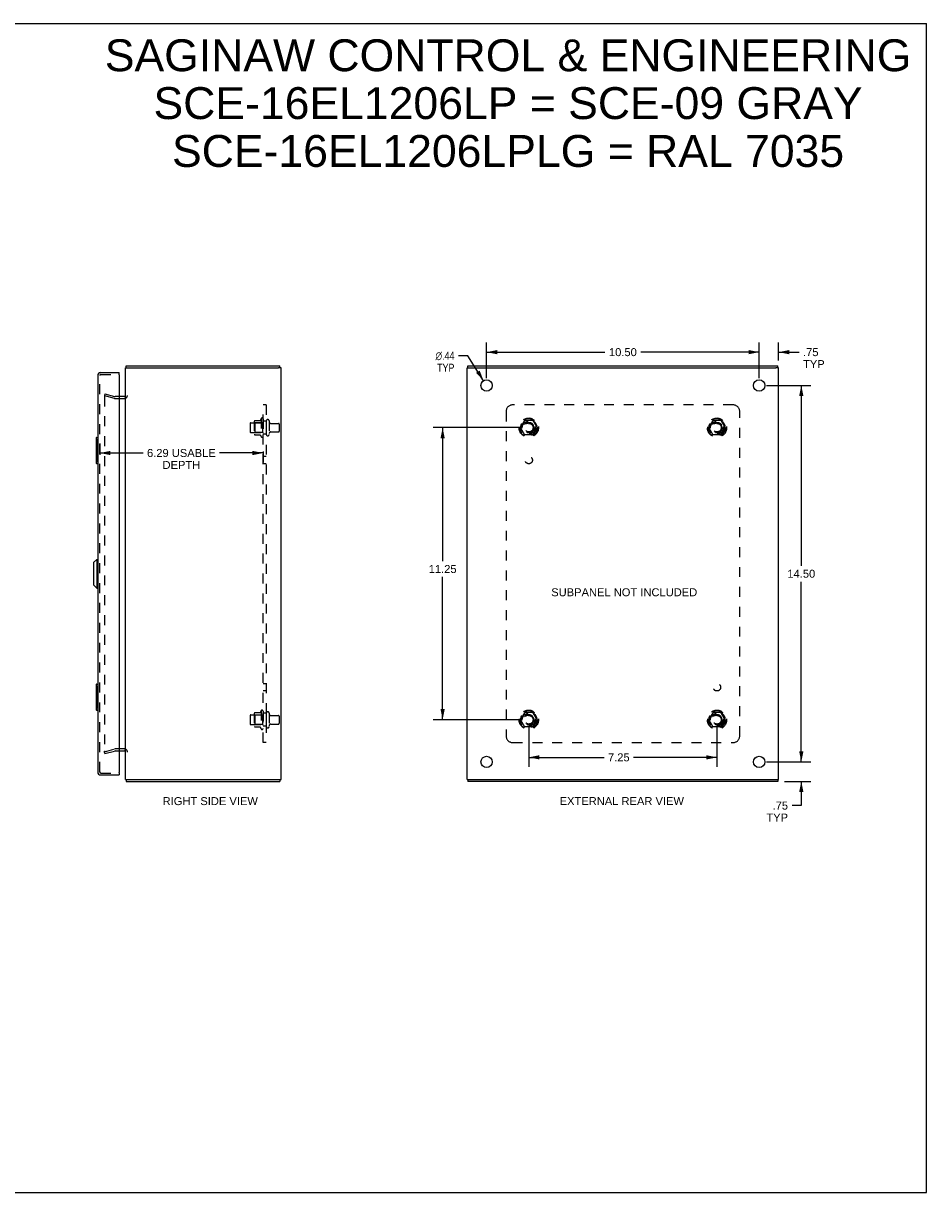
# Model space of a CAD drawing. Header units: inches. Extents: x 0 to 69.6, y 0 to 45.
# Tile 3 of 3: x 34.8 to 69.6, y 0 to 45. Entities that reach past the tile are written whole.
import ezdxf

# ---------------------------------------------------------------- set-up
doc = ezdxf.new("R2010")
doc.units = ezdxf.units.IN
doc.header["$LTSCALE"] = 3.827485
doc.header["$MEASUREMENT"] = 0
doc.linetypes.add('HIDDEN', pattern=[0.2, 0.1, -0.1])
doc.layers.get('0').update_dxf_attribs({"linetype": 'CONTINUOUS'})
for name, color, linetype in [('DEFAULT_2', 8, 'HIDDEN'), ('DIMENSIONS', 7, 'CONTINUOUS'), ('DOOR_ASSEMBLY', 7, 'CONTINUOUS'), ('SUBPANEL', 7, 'CONTINUOUS')]:
    doc.layers.add(name, color=color, linetype=linetype)
doc.styles.get("Standard").update_dxf_attribs({"font": 'arial.ttf'})
doc.styles.add('TEXTSTYLE_1', font='gdt', dxfattribs={"width": 0.8})
doc.dimstyles.new('DIMSTYLE_1', dxfattribs={"dimtxt": 0.307018, "dimasz": 0.409357, "dimexe": 0.09, "dimexo": 0.07, "dimgap": 0.0375, "dimtad": 0, "dimtih": 1, "dimtoh": 1, "dimzin": 4, "dimdsep": 46, "dimtxsty": 'Standard', "dimblk": '_FILLED', "dimblk1": '_FILLED', "dimblk2": '_FILLED', "dimcen": 0.09, "dimadec": 3, "dimazin": 1, "dimtfac": 1, "dimtdec": 3, "dimtofl": 0, "dimtmove": 0, "dimatfit": 3, "dimldrblk": '_FILLED', "dimfxl": 0, "dimtolj": 1, "dimtzin": 4, "dimarcsym": 0})
doc.dimstyles.new('DIMSTYLE_2', dxfattribs={"dimtxt": 0.307018, "dimasz": 0.409357, "dimexe": 0.09, "dimexo": 0.07, "dimgap": 0.09, "dimtad": 0, "dimtih": 1, "dimtoh": 1, "dimzin": 4, "dimdsep": 46, "dimtxsty": 'Standard', "dimblk": '_FILLED', "dimblk1": '_FILLED', "dimblk2": '_FILLED', "dimcen": 0.09, "dimadec": 3, "dimazin": 1, "dimtfac": 1, "dimtdec": 3, "dimtofl": 0, "dimtmove": 0, "dimatfit": 1, "dimldrblk": '_FILLED', "dimfxl": 0, "dimtolj": 1, "dimtzin": 4, "dimarcsym": 0})

# ---------------------------------------------------------------- blocks, each defined once
blk = doc.blocks.new('_FILLED')
at = {"color": 0, "linetype": 'ByBlock'}
blk.add_solid([(0, 0), (-1, 0.2), (-1, -0.2)], dxfattribs=at)
blk = doc.blocks.new('*D6')
at = {"layer": 'DIMENSIONS', "color": 2, "linetype": 'Continuous'}
for p, q in [((37.735, 28.853), (37.735, 28.412)), ((37.735, 28.484), (39.407, 28.484)), ((44.028, 28.484), (42.356, 28.484)), ((44.028, 28.536), (44.028, 28.116))]:
    blk.add_line(p, q, dxfattribs=at)
at = {"layer": 'DIMENSIONS', "color": 2, "linetype": 'Continuous', "xscale": 0.4093567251, "yscale": 0.4093567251, "zscale": 0.4093567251, "rotation": 180}
blk.add_blockref('_FILLED', (37.735, 28.484), dxfattribs=at)
at = {"layer": 'DIMENSIONS', "color": 2, "linetype": 'Continuous', "xscale": 0.4093567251, "yscale": 0.4093567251, "zscale": 0.4093567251}
blk.add_blockref('_FILLED', (44.028, 28.484), dxfattribs=at)
at = {"layer": 'DIMENSIONS', "color": 2, "linetype": 'Continuous', "insert": (40.882, 28.638), "char_height": 0.30702, "width": 2.64218, "attachment_point": 2, "line_spacing_factor": 0.9}
blk.add_mtext('6.29 USABLE\\PDEPTH', dxfattribs=at)
blk = doc.blocks.new('*D7')
at = {"layer": 'DIMENSIONS', "color": 2, "linetype": 'Continuous'}
for p, q in [((63.14, 31.371), (63.14, 32.737)), ((63.89, 32.046), (63.89, 32.737)), ((63.14, 32.368), (62.321, 32.368)), ((63.89, 32.368), (64.677, 32.368))]:
    blk.add_line(p, q, dxfattribs=at)
at = {"layer": 'DIMENSIONS', "color": 2, "linetype": 'Continuous', "xscale": 0.4093567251, "yscale": 0.4093567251, "zscale": 0.4093567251}
blk.add_blockref('_FILLED', (63.14, 32.368), dxfattribs=at)
at = {"layer": 'DIMENSIONS', "color": 2, "linetype": 'Continuous', "xscale": 0.4093567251, "yscale": 0.4093567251, "zscale": 0.4093567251, "rotation": 180}
blk.add_blockref('_FILLED', (63.89, 32.368), dxfattribs=at)
at = {"layer": 'DIMENSIONS', "color": 2, "linetype": 'Continuous', "insert": (64.83, 32.522), "char_height": 0.307, "width": 0.83203, "attachment_point": 1, "line_spacing_factor": 0.9}
blk.add_mtext('.75\\PTYP', dxfattribs=at)
blk = doc.blocks.new('*D8')
at = {"layer": 'DIMENSIONS', "color": 2, "linetype": 'Continuous'}
for p, q in [((64.763, 16.585), (64.763, 17.404)), ((63.427, 16.585), (65.132, 16.585)), ((64.114, 15.835), (65.132, 15.835)), ((64.763, 15.835), (64.763, 14.905)), ((64.763, 14.905), (64.405, 14.905))]:
    blk.add_line(p, q, dxfattribs=at)
at = {"layer": 'DIMENSIONS', "color": 2, "linetype": 'Continuous', "xscale": 0.4093567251, "yscale": 0.4093567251, "zscale": 0.4093567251}
for p, rotation in [((64.763, 16.585), 270), ((64.763, 15.835), 90)]:
    blk.add_blockref('_FILLED', p, dxfattribs=dict(at, rotation=rotation))
at = {"layer": 'DIMENSIONS', "color": 2, "linetype": 'Continuous', "insert": (64.252, 15.058), "char_height": 0.307, "width": 0.83203, "attachment_point": 3, "line_spacing_factor": 0.9}
blk.add_mtext('.75\\PTYP', dxfattribs=at)
blk = doc.blocks.new('*D9')
at = {"layer": 'DIMENSIONS', "color": 2, "linetype": 'Continuous'}
for p, q in [((52.64, 31.371), (52.64, 32.737)), ((63.14, 31.371), (63.14, 32.737)), ((52.64, 32.368), (57.2, 32.368)), ((63.14, 32.368), (58.58, 32.368))]:
    blk.add_line(p, q, dxfattribs=at)
at = {"layer": 'DIMENSIONS', "color": 2, "linetype": 'Continuous', "xscale": 0.4093567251, "yscale": 0.4093567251, "zscale": 0.4093567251, "rotation": 180}
blk.add_blockref('_FILLED', (52.64, 32.368), dxfattribs=at)
at = {"layer": 'DIMENSIONS', "color": 2, "linetype": 'Continuous', "xscale": 0.4093567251, "yscale": 0.4093567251, "zscale": 0.4093567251}
blk.add_blockref('_FILLED', (63.14, 32.368), dxfattribs=at)
at = {"layer": 'DIMENSIONS', "color": 2, "linetype": 'Continuous', "insert": (57.89, 32.522), "char_height": 0.307, "width": 1.07285, "attachment_point": 2, "line_spacing_factor": 0.9}
blk.add_mtext('10.50', dxfattribs=at)
blk = doc.blocks.new('*D10')
at = {"layer": 'DIMENSIONS', "color": 2, "linetype": 'Continuous'}
for p, q in [((63.427, 31.085), (65.132, 31.085)), ((64.763, 31.085), (64.763, 24.142)), ((64.763, 16.585), (64.763, 23.528)), ((63.427, 16.585), (65.132, 16.585))]:
    blk.add_line(p, q, dxfattribs=at)
at = {"layer": 'DIMENSIONS', "color": 2, "linetype": 'Continuous', "xscale": 0.4093567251, "yscale": 0.4093567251, "zscale": 0.4093567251}
for p, rotation in [((64.763, 31.085), 90), ((64.763, 16.585), 270)]:
    blk.add_blockref('_FILLED', p, dxfattribs=dict(at, rotation=rotation))
at = {"layer": 'DIMENSIONS', "color": 2, "linetype": 'Continuous', "insert": (64.763, 23.988), "char_height": 0.307, "width": 1.07285, "attachment_point": 2, "line_spacing_factor": 0.9}
blk.add_mtext('14.50', dxfattribs=at)
blk = doc.blocks.new('*D11')
at = {"layer": 'DIMENSIONS', "color": 2, "linetype": 'Continuous'}
for p, q in [((51.913, 32.228), (51.555, 32.228)), ((52.523, 31.269), (51.913, 32.228))]:
    blk.add_line(p, q, dxfattribs=at)
at = {"layer": 'DIMENSIONS', "color": 2, "linetype": 'Continuous', "xscale": 0.4093567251, "yscale": 0.4093567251, "zscale": 0.4093567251, "rotation": 302.4569621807}
blk.add_blockref('_FILLED', (52.523, 31.269), dxfattribs=at)
at = {"layer": 'DIMENSIONS', "color": 2, "linetype": 'Continuous', "insert": (51.401, 32.381), "char_height": 0.30702, "width": 1.00513, "attachment_point": 3, "line_spacing_factor": 0.9, "style": 'TEXTSTYLE_1'}
blk.add_mtext('{\\fgdt;n}\\fArial;.44\\PTYP', dxfattribs=at)
blk = doc.blocks.new('*D12')
at = {"layer": 'DIMENSIONS', "color": 2, "linetype": 'Continuous'}
for p, q in [((53.978, 29.46), (50.578, 29.46)), ((50.946, 29.46), (50.946, 24.324)), ((50.946, 18.21), (50.946, 23.71)), ((53.978, 18.21), (50.578, 18.21))]:
    blk.add_line(p, q, dxfattribs=at)
at = {"layer": 'DIMENSIONS', "color": 2, "linetype": 'Continuous', "xscale": 0.4093567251, "yscale": 0.4093567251, "zscale": 0.4093567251}
for p, rotation in [((50.946, 29.46), 90), ((50.946, 18.21), 270)]:
    blk.add_blockref('_FILLED', p, dxfattribs=dict(at, rotation=rotation))
at = {"layer": 'DIMENSIONS', "color": 2, "linetype": 'Continuous', "insert": (50.946, 24.17), "char_height": 0.307, "width": 1.07285, "attachment_point": 2, "line_spacing_factor": 0.9}
blk.add_mtext('11.25', dxfattribs=at)
blk = doc.blocks.new('*D13')
at = {"layer": 'DIMENSIONS', "color": 2, "linetype": 'Continuous'}
for p, q in [((54.265, 17.923), (54.265, 16.395)), ((61.515, 17.923), (61.515, 16.395)), ((54.265, 16.763), (57.163, 16.763)), ((61.515, 16.763), (58.304, 16.763))]:
    blk.add_line(p, q, dxfattribs=at)
at = {"layer": 'DIMENSIONS', "color": 2, "linetype": 'Continuous', "xscale": 0.4093567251, "yscale": 0.4093567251, "zscale": 0.4093567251, "rotation": 180}
blk.add_blockref('_FILLED', (54.265, 16.763), dxfattribs=at)
at = {"layer": 'DIMENSIONS', "color": 2, "linetype": 'Continuous', "xscale": 0.4093567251, "yscale": 0.4093567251, "zscale": 0.4093567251}
blk.add_blockref('_FILLED', (61.515, 16.763), dxfattribs=at)
at = {"layer": 'DIMENSIONS', "color": 2, "linetype": 'Continuous', "insert": (57.733, 16.917), "char_height": 0.307, "width": 0.83431, "attachment_point": 2, "line_spacing_factor": 0.9}
blk.add_mtext('7.25', dxfattribs=at)

msp = doc.modelspace()

# ---------------------------------------------------------------- linework, layer by layer
at = {"color": 7, "linetype": 'Continuous'}
for p, q in [((0, 45.029), (69.591, 45.029)), ((69.591, 0), (69.591, 45.029)), ((38.728, 31.76), (38.841, 31.76)), ((38.751, 31.76), (38.751, 31.835)), ((44.726, 31.76), (44.62, 31.76)), ((44.675, 31.76), (44.675, 31.835)), ((51.893, 31.76), (51.999, 31.76)), ((51.923, 31.76), (51.923, 31.835)), ((63.888, 31.76), (63.781, 31.76)), ((63.857, 31.76), (63.857, 31.835)), ((38.728, 15.91), (38.841, 15.91)), ((38.751, 15.91), (38.751, 15.835)), ((44.62, 15.91), (44.726, 15.91)), ((44.675, 15.91), (44.675, 15.835)), ((51.893, 15.91), (51.999, 15.91)), ((51.923, 15.91), (51.923, 15.835)), ((63.781, 15.91), (63.888, 15.91)), ((63.857, 15.91), (63.857, 15.835)), ((0, 0), (69.591, 0))]:
    msp.add_line(p, q, dxfattribs=at)
at = {"color": 3, "linetype": 'Continuous'}
for p, q in [((38.728, 15.91), (38.728, 31.76)), ((38.751, 31.835), (44.675, 31.835)), ((38.841, 31.76), (44.618, 31.76)), ((44.726, 31.76), (44.728, 31.76)), ((44.728, 15.91), (44.728, 31.76)), ((51.89, 15.91), (51.89, 31.76)), ((51.89, 31.76), (51.893, 31.76)), ((51.923, 31.835), (63.857, 31.835)), ((52, 31.76), (63.78, 31.76)), ((63.888, 31.76), (63.89, 31.76)), ((63.89, 15.91), (63.89, 31.76)), ((38.686, 30.66), (38.485, 30.66)), ((38.485, 17.01), (38.686, 17.01)), ((38.751, 15.835), (44.675, 15.835)), ((38.841, 15.91), (44.618, 15.91)), ((44.726, 15.91), (44.728, 15.91)), ((51.89, 15.91), (51.893, 15.91)), ((63.857, 15.835), (51.923, 15.835)), ((52, 15.91), (63.78, 15.91)), ((63.888, 15.91), (63.89, 15.91))]:
    msp.add_line(p, q, dxfattribs=at)
for centre in [(52.64, 31.085), (63.14, 31.085), (52.64, 16.585), (63.14, 16.585)]:
    msp.add_circle(centre, 0.219, dxfattribs=at)
for centre, start, end in [((38.686, 30.702), 270, 360), ((38.686, 16.968), 0, 90)]:
    msp.add_arc(centre, 0.042, start, end, dxfattribs=at)
at = {"layer": 'DEFAULT_2', "color": 8, "linetype": 'HIDDEN'}
for p, q in [((37.935, 30.764), (37.916, 30.692)), ((38.302, 30.588), (37.916, 30.692)), ((37.916, 30.664), (37.916, 30.662)), ((37.916, 30.662), (37.916, 17.007)), ((37.935, 30.682), (37.933, 30.682)), ((37.935, 30.764), (38.321, 30.661)), ((38.485, 30.66), (38.328, 30.66)), ((38.328, 30.585), (38.686, 30.585)), ((43.703, 29.737), (43.93, 29.737)), ((43.958, 29.816), (43.958, 29.104)), ((44.028, 29.794), (44.028, 29.126)), ((54.102, 29.732), (53.947, 29.465)), ((54.419, 29.737), (54.111, 29.737)), ((54.583, 29.465), (54.428, 29.732)), ((61.352, 29.732), (61.197, 29.465)), ((61.669, 29.737), (61.361, 29.737)), ((61.833, 29.465), (61.678, 29.732)), ((43.528, 29.617), (43.528, 29.302)), ((43.558, 29.647), (44.153, 29.647)), ((43.558, 29.272), (44.153, 29.272)), ((43.692, 29.715), (43.692, 29.204)), ((43.712, 29.643), (43.692, 29.663)), ((43.712, 29.276), (43.692, 29.256)), ((43.712, 29.643), (43.712, 29.276)), ((44.008, 29.643), (43.712, 29.643)), ((44.008, 29.276), (43.712, 29.276)), ((44.008, 29.643), (44.028, 29.663)), ((44.008, 29.643), (44.008, 29.276)), ((44.008, 29.276), (44.028, 29.256)), ((44.153, 29.717), (44.153, 29.202)), ((44.263, 29.717), (44.263, 29.202)), ((44.326, 29.625), (44.623, 29.625)), ((44.326, 29.295), (44.623, 29.295)), ((44.653, 29.595), (44.653, 29.325)), ((53.947, 29.455), (54.102, 29.187)), ((54.428, 29.187), (54.583, 29.455)), ((61.197, 29.455), (61.352, 29.187)), ((61.678, 29.187), (61.833, 29.455)), ((43.703, 29.182), (43.93, 29.182)), ((54.419, 29.182), (54.111, 29.182)), ((61.669, 29.182), (61.361, 29.182)), ((43.692, 18.465), (43.692, 17.954)), ((43.703, 18.487), (43.93, 18.487)), ((43.958, 18.566), (43.958, 17.854)), ((44.028, 18.544), (44.028, 17.876)), ((44.153, 18.467), (44.153, 17.952)), ((44.263, 18.467), (44.263, 17.952)), ((54.102, 18.482), (53.947, 18.215)), ((54.419, 18.487), (54.111, 18.487)), ((54.583, 18.215), (54.428, 18.482)), ((61.352, 18.482), (61.197, 18.215)), ((61.669, 18.487), (61.361, 18.487)), ((61.833, 18.215), (61.678, 18.482)), ((43.528, 18.367), (43.528, 18.052)), ((43.558, 18.397), (44.153, 18.397)), ((43.558, 18.022), (44.153, 18.022)), ((43.712, 18.393), (43.692, 18.413)), ((43.712, 18.026), (43.692, 18.006)), ((44.008, 18.393), (43.712, 18.393)), ((43.712, 18.393), (43.712, 18.026)), ((44.008, 18.026), (43.712, 18.026)), ((44.008, 18.393), (44.028, 18.413)), ((44.008, 18.393), (44.008, 18.026)), ((44.008, 18.026), (44.028, 18.006)), ((44.326, 18.375), (44.623, 18.375)), ((44.326, 18.045), (44.623, 18.045)), ((44.653, 18.345), (44.653, 18.075)), ((53.947, 18.205), (54.102, 17.937)), ((54.428, 17.937), (54.583, 18.205)), ((61.197, 18.205), (61.352, 17.937)), ((61.678, 17.937), (61.833, 18.205)), ((43.703, 17.932), (43.93, 17.932)), ((54.419, 17.932), (54.111, 17.932)), ((61.669, 17.932), (61.361, 17.932)), ((37.916, 16.978), (38.302, 17.081)), ((37.935, 16.905), (37.916, 16.978)), ((37.935, 16.905), (38.321, 17.009)), ((38.686, 17.085), (38.328, 17.085)), ((38.328, 17.01), (38.485, 17.01))]:
    msp.add_line(p, q, dxfattribs=at)
for points in [[(37.933, 30.682), (37.932, 30.682), (37.93, 30.681), (37.929, 30.681), (37.927, 30.68), (37.926, 30.68), (37.924, 30.679), (37.923, 30.678), (37.922, 30.677), (37.921, 30.676), (37.92, 30.674), (37.919, 30.673), (37.918, 30.672), (37.917, 30.67), (37.917, 30.669), (37.916, 30.667), (37.916, 30.665), (37.916, 30.664)], [(37.94, 30.681), (37.938, 30.682), (37.937, 30.682), (37.935, 30.682)], [(37.916, 17.007), (37.916, 17.006), (37.916, 17.004), (37.916, 17.003), (37.917, 17.001), (37.917, 16.999), (37.918, 16.998), (37.919, 16.997)], [(37.935, 16.987), (37.933, 16.988), (37.932, 16.988), (37.93, 16.988), (37.929, 16.989), (37.927, 16.989), (37.926, 16.99), (37.924, 16.991), (37.923, 16.992), (37.922, 16.993), (37.921, 16.994), (37.92, 16.995), (37.919, 16.997)], [(37.94, 16.988), (37.938, 16.988), (37.937, 16.988), (37.935, 16.987)]]:
    msp.add_lwpolyline(points, dxfattribs=at)
for centre, radius in [((54.265, 29.46), 0.372), ((54.265, 29.46), 0.356), ((54.265, 29.46), 0.312), ((61.515, 29.46), 0.372), ((61.515, 29.46), 0.356), ((61.515, 29.46), 0.312), ((54.265, 29.46), 0.204), ((54.265, 29.46), 0.188), ((54.265, 29.46), 0.183), ((54.265, 29.46), 0.165), ((61.515, 29.46), 0.204), ((61.515, 29.46), 0.188), ((61.515, 29.46), 0.183), ((61.515, 29.46), 0.165), ((54.265, 18.21), 0.372), ((54.265, 18.21), 0.356), ((54.265, 18.21), 0.312), ((61.515, 18.21), 0.372), ((61.515, 18.21), 0.356), ((61.515, 18.21), 0.312), ((54.265, 18.21), 0.204), ((54.265, 18.21), 0.188), ((54.265, 18.21), 0.183), ((54.265, 18.21), 0.165), ((61.515, 18.21), 0.204), ((61.515, 18.21), 0.188), ((61.515, 18.21), 0.183), ((61.515, 18.21), 0.165)]:
    msp.add_circle(centre, radius, dxfattribs=at)
for centre, radius, start, end in [((38.328, 30.685), 0.025, 255, 270), ((38.686, 30.702), 0.117, 270, 360), ((38.328, 30.685), 0.1, 255, 270), ((43.834, 29.715), 0.141, 174.7919, 180), ((43.703, 29.727), 0.01, 90, 174.8062), ((43.912, 29.747), 0.01, 270, 336.0321), ((44.558, 29.46), 0.698, 149.3369, 156.0321), ((43.99, 29.794), 0.0384, 0, 145.5503), ((44.208, 29.717), 0.055, 0, 180), ((54.111, 29.727), 0.01, 90.0124, 149.9892), ((54.419, 29.727), 0.01, 30.012, 89.9887), ((61.361, 29.727), 0.01, 90.0124, 149.9892), ((61.669, 29.727), 0.01, 30.012, 89.9887), ((43.558, 29.617), 0.03, 90, 180), ((43.558, 29.302), 0.03, 180, 270), ((44.326, 29.687), 0.0625, 180, 270), ((44.326, 29.232), 0.0625, 90, 180), ((44.623, 29.595), 0.03, 0, 90), ((44.623, 29.325), 0.03, 270, 360), ((53.956, 29.46), 0.01, 150.0127, 209.9883), ((54.574, 29.46), 0.01, 330.0127, 29.9883), ((61.206, 29.46), 0.01, 150.0127, 209.9883), ((61.824, 29.46), 0.01, 330.0127, 29.9883), ((43.834, 29.204), 0.141, 180, 185.2081), ((43.703, 29.192), 0.01, 185.1938, 270), ((43.912, 29.172), 0.01, 23.9679, 90), ((44.558, 29.46), 0.698, 203.9679, 210.6631), ((43.99, 29.126), 0.0384, 214.4497, 360), ((44.208, 29.202), 0.055, 180, 360), ((54.111, 29.192), 0.01, 210.012, 269.9887), ((54.419, 29.192), 0.01, 270.0124, 329.9892), ((61.361, 29.192), 0.01, 210.012, 269.9887), ((61.669, 29.192), 0.01, 270.0124, 329.9892), ((43.834, 18.465), 0.141, 174.7919, 180), ((43.703, 18.477), 0.01, 90, 174.8062), ((43.912, 18.497), 0.01, 270, 336.0321), ((44.558, 18.21), 0.698, 149.3369, 156.0321), ((43.99, 18.544), 0.0384, 0, 145.5503), ((44.208, 18.467), 0.055, 0, 180), ((54.111, 18.477), 0.01, 90.0124, 149.9892), ((54.419, 18.477), 0.01, 30.012, 89.9887), ((61.361, 18.477), 0.01, 90.0124, 149.9892), ((61.669, 18.477), 0.01, 30.012, 89.9887), ((43.558, 18.367), 0.03, 90, 180), ((43.558, 18.052), 0.03, 180, 270), ((44.326, 18.437), 0.0625, 180, 270), ((44.326, 17.982), 0.0625, 90, 180), ((44.623, 18.345), 0.03, 0, 90), ((44.623, 18.075), 0.03, 270, 360), ((53.956, 18.21), 0.01, 150.0127, 209.9883), ((54.574, 18.21), 0.01, 330.0127, 29.9883), ((61.206, 18.21), 0.01, 150.0127, 209.9883), ((61.824, 18.21), 0.01, 330.0127, 29.9883), ((43.834, 17.954), 0.141, 180, 185.2081), ((43.703, 17.942), 0.01, 185.1938, 270), ((43.912, 17.922), 0.01, 23.9679, 90), ((44.558, 18.21), 0.698, 203.9679, 210.6631), ((43.99, 17.876), 0.0384, 214.4497, 360), ((44.208, 17.952), 0.055, 180, 360), ((54.111, 17.942), 0.01, 210.012, 269.9887), ((54.419, 17.942), 0.01, 270.0124, 329.9892), ((61.361, 17.942), 0.01, 210.012, 269.9887), ((61.669, 17.942), 0.01, 270.0124, 329.9892), ((38.328, 16.985), 0.1, 90, 105), ((38.328, 16.985), 0.025, 90, 105), ((38.686, 16.968), 0.117, 0, 90)]:
    msp.add_arc(centre, radius, start, end, dxfattribs=at)
at = {"layer": 'DOOR_ASSEMBLY', "color": 3, "linetype": 'Continuous'}
for p, q in [((37.777, 31.585), (38.485, 31.585)), ((37.66, 31.468), (37.66, 16.202)), ((38.485, 31.495), (38.485, 16.175)), ((37.777, 16.085), (38.485, 16.085))]:
    msp.add_line(p, q, dxfattribs=at)
at = {"layer": 'DOOR_ASSEMBLY', "color": 7, "linetype": 'Continuous'}
for p, q in [((38.485, 31.51), (38.485, 31.585)), ((38.485, 31.51), (38.47, 31.51)), ((37.6, 29.07), (37.6, 28.1)), ((37.615, 29.085), (37.66, 29.085)), ((37.647, 28.985), (37.647, 28.185)), ((37.615, 28.085), (37.66, 28.085)), ((37.503, 24.268), (37.621, 24.386)), ((37.621, 24.386), (37.621, 23.284)), ((37.621, 24.386), (37.66, 24.386)), ((37.503, 24.268), (37.503, 23.402)), ((37.503, 23.402), (37.621, 23.284)), ((37.621, 23.284), (37.66, 23.284)), ((37.6, 19.57), (37.6, 18.6)), ((37.615, 19.585), (37.66, 19.585)), ((37.647, 19.485), (37.647, 18.685)), ((37.615, 18.585), (37.66, 18.585)), ((38.47, 16.16), (38.485, 16.16)), ((38.485, 16.16), (38.485, 16.085))]:
    msp.add_line(p, q, dxfattribs=at)
at = {"layer": 'DOOR_ASSEMBLY', "color": 8, "linetype": 'HIDDEN'}
for p, q in [((37.735, 16.202), (37.735, 31.468)), ((37.777, 31.51), (38.47, 31.51)), ((37.777, 16.16), (38.47, 16.16))]:
    msp.add_line(p, q, dxfattribs=at)
at = {"layer": 'DOOR_ASSEMBLY', "color": 7, "linetype": 'Continuous'}
for points in [[(37.645, 29.021), (37.646, 29.015), (37.646, 29.009), (37.647, 29.003), (37.647, 28.997), (37.647, 28.991), (37.647, 28.985)], [(37.647, 28.185), (37.647, 28.178), (37.647, 28.172), (37.647, 28.166), (37.646, 28.16), (37.646, 28.154), (37.645, 28.149)], [(37.645, 19.521), (37.646, 19.515), (37.646, 19.509), (37.647, 19.503), (37.647, 19.497), (37.647, 19.491), (37.647, 19.485)], [(37.647, 18.685), (37.647, 18.678), (37.647, 18.672), (37.647, 18.666), (37.646, 18.66), (37.646, 18.654), (37.645, 18.649)]]:
    msp.add_lwpolyline(points, dxfattribs=at)
at = {"layer": 'DOOR_ASSEMBLY', "color": 3, "linetype": 'Continuous'}
for centre, radius, start, end in [((37.777, 31.468), 0.117, 90, 180), ((38.47, 31.495), 0.015, 0, 90), ((37.777, 16.202), 0.117, 180, 270), ((38.47, 16.175), 0.015, 270, 360)]:
    msp.add_arc(centre, radius, start, end, dxfattribs=at)
at = {"layer": 'DOOR_ASSEMBLY', "color": 8, "linetype": 'HIDDEN'}
for centre, start, end in [((37.777, 31.468), 90, 180), ((37.777, 16.202), 180, 270)]:
    msp.add_arc(centre, 0.042, start, end, dxfattribs=at)
at = {"layer": 'DOOR_ASSEMBLY', "color": 7, "linetype": 'Continuous'}
for centre, start, end in [((37.615, 29.07), 90, 180), ((37.645, 29.07), 0, 90), ((37.615, 28.1), 180, 270), ((37.645, 28.1), 270, 360), ((37.615, 19.57), 90, 180), ((37.645, 19.57), 0, 90), ((37.615, 18.6), 180, 270), ((37.645, 18.6), 270, 360)]:
    msp.add_arc(centre, 0.015, start, end, dxfattribs=at)
at = {"layer": 'SUBPANEL', "color": 8, "linetype": 'HIDDEN'}
for p, q in [((44.028, 17.335), (44.028, 30.335)), ((44.153, 30.335), (44.028, 30.335)), ((44.153, 30.335), (44.153, 17.335)), ((62.14, 30.335), (53.64, 30.335)), ((53.39, 30.085), (53.39, 17.585)), ((62.39, 17.585), (62.39, 30.085)), ((44.153, 29.71), (44.028, 29.71)), ((44.153, 29.21), (44.028, 29.21)), ((44.153, 28.35), (44.028, 28.35)), ((44.153, 28.069), (44.028, 28.069)), ((44.153, 19.6), (44.028, 19.6)), ((44.153, 19.319), (44.028, 19.319)), ((44.153, 18.46), (44.028, 18.46)), ((44.153, 17.96), (44.028, 17.96)), ((44.153, 17.335), (44.028, 17.335)), ((53.64, 17.335), (62.14, 17.335))]:
    msp.add_line(p, q, dxfattribs=at)
for centre, radius in [((54.265, 29.46), 0.25), ((61.515, 29.46), 0.25), ((54.265, 28.21), 0.141), ((61.515, 19.46), 0.141), ((54.265, 18.21), 0.25), ((61.515, 18.21), 0.25)]:
    msp.add_circle(centre, radius, dxfattribs=at)
for centre, start, end in [((53.64, 30.085), 90, 180), ((62.14, 30.085), 0, 90), ((53.64, 17.585), 180, 270), ((62.14, 17.585), 270, 360)]:
    msp.add_arc(centre, 0.25, start, end, dxfattribs=at)

# ---------------------------------------------------------------- texts
at = {"layer": 'DIMENSIONS', "color": 2, "linetype": 'Continuous', "attachment_point": 2, "line_spacing_factor": 0.9}
for s, insert, char_height, width in [('SAGINAW CONTROL & ENGINEERING\\PSCE-16EL1206LP = SCE-09 GRAY\\PSCE-16EL1206LPLG = RAL 7035', (53.467, 44.415), 1.22807, 31.01676), ('SUBPANEL NOT INCLUDED', (57.942, 23.274), 0.30702, 5.6142), ('RIGHT SIDE VIEW', (41.994, 15.231), 0.30702, 3.66138), ('EXTERNAL REAR VIEW', (57.848, 15.233), 0.30702, 4.77989)]:
    msp.add_mtext(s, dxfattribs=dict(at, insert=insert, char_height=char_height, width=width))

# ---------------------------------------------------------------- dimensions: what is measured, and where the dimension line sits
at = {"layer": 'DIMENSIONS', "color": 2, "linetype": 'Continuous'}
for base, p1, p2, angle, picture, middle in [((52.64, 32.368), (63.14, 31.301), (52.64, 31.301), 180, '*D9', (57.903, 32.366)), ((64.763, 16.585), (63.357, 31.085), (63.357, 16.585), 270, '*D10', (64.776, 23.833)), ((50.946, 29.46), (54.048, 18.21), (54.048, 29.46), 90, '*D12', (50.96, 24.015))]:
    dim = msp.add_linear_dim(base=base, p1=p1, p2=p2, angle=angle, dimstyle='DIMSTYLE_1', dxfattribs=at)
    dim.commit()
    dim.dimension.update_dxf_attribs({"geometry": picture, "text_midpoint": middle, "dimtype": 160})
for base, p1, p2, angle, text, picture, middle in [((63.14, 32.368), (63.89, 32.807), (63.14, 31.301), 180, '<>\\PTYP', '*D7', (65.246, 32.138)), ((37.735, 28.484), (44.028, 28.046), (37.735, 28.923), 180, '<> USABLE\\PDEPTH', '*D6', (40.882, 28.254)), ((64.763, 16.585), (64.044, 15.835), (63.357, 16.585), 90, '<>\\PTYP', '*D8', (63.836, 14.674))]:
    dim = msp.add_linear_dim(base=base, p1=p1, p2=p2, angle=angle, text=text, dimstyle='DIMSTYLE_1', dxfattribs=at)
    dim.commit()
    dim.dimension.update_dxf_attribs({"geometry": picture, "text_midpoint": middle, "dimtype": 160})
dim = msp.add_diameter_dim_2p(p1=(52.523, 31.269), p2=(52.757, 30.9), text='%%c<>\\PTYP', dimstyle='DIMSTYLE_2', override={"dimpost": '<>'}, dxfattribs=at)
dim.commit()
dim.dimension.update_dxf_attribs({"geometry": '*D11', "text_midpoint": (50.899, 31.997), "dimtype": 163})
dim = msp.add_linear_dim(base=(61.515, 16.763), p1=(54.265, 17.993), p2=(61.515, 17.993), dimstyle='DIMSTYLE_1', dxfattribs=at)
dim.commit()
dim.dimension.update_dxf_attribs({"geometry": '*D13', "text_midpoint": (57.735, 16.761), "dimtype": 160})

doc.saveas('drawing.dxf')
